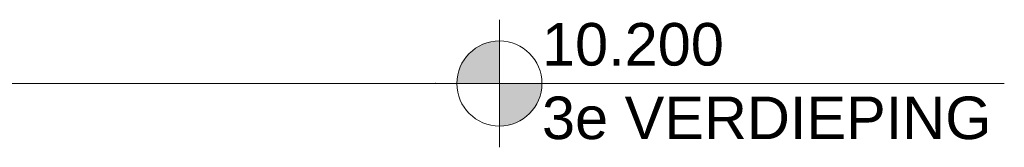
# Model space of a CAD drawing. Extents: x -138812 to 250702, y -18987 to 104055.
# Tile 168 of 193: x 111284 to 115910, y 83319 to 83919. Entities that reach past the tile are written whole.
import ezdxf

# ---------------------------------------------------------------- set-up
doc = ezdxf.new("R2010")
doc.units = 0
doc.header["$LTSCALE"] = 50
doc.linetypes.add('7 Voorgevel & doorsnede A-A$0$B0204', pattern=[1300, 1000, -100, 100, -100])
doc.layers.get('0').update_dxf_attribs({"linetype": 'CONTINUOUS'})
doc.layers.add('7 Voorgevel & doorsnede A-A$0$0 2D arcering', color=7, linetype='CONTINUOUS')
doc.styles.add('7 Voorgevel & doorsnede A-A$0$GENERATED_STYLE_1', font='ARIAL.TTF')

# ---------------------------------------------------------------- blocks, each defined once
blk = doc.blocks.new('7 Voorgevel & doorsnede A-A$0$A DOORSNEDE A-A_STORY_MARKER', base_point=(108550.6, 1635.3))
at = {"layer": '7 Voorgevel & doorsnede A-A$0$0 2D arcering', "linetype": 'Continuous', "lineweight": 0}
for points in [[(99806.2, 11835.3), (99606.2, 11835.3, -0.414214), (99806.2, 12035.3)], [(99806.2, 11835.3), (100006.2, 11835.3, -0.414214), (99806.2, 11635.3)]]:
    blk.add_hatch(color=2, dxfattribs=at).paths.add_polyline_path(points, flags=0)
at = {"color": 2, "linetype": 'Continuous', "lineweight": 0}
for p, q in [((99806.2, 12135.3), (99806.2, 11535.3)), ((99606.2, 11835.3), (99506.2, 11835.3)), ((99606.2, 11835.3), (100006.2, 11835.3)), ((102178, 11835.3), (100006.2, 11835.3))]:
    blk.add_line(p, q, dxfattribs=at)
at = {"color": 9, "linetype": '7 Voorgevel & doorsnede A-A$0$B0204', "lineweight": 0}
blk.add_line((68885.1, 11835.3), (99506.2, 11835.3), dxfattribs=at)
at = {"color": 2, "linetype": 'Continuous', "lineweight": 0}
blk.add_circle((99806.2, 11835.3), 200, dxfattribs=at)
blk.add_point((99506.2, 11835.3), dxfattribs=at)
blk.add_point((99506.2, 11835.3), dxfattribs=at)
at = {"color": 2, "lineweight": 0, "char_height": 200, "attachment_point": 1, "style": '7 Voorgevel & doorsnede A-A$0$GENERATED_STYLE_1'}
for s, insert in [('{10.200}', (100006.2, 12119.6)), ('{3e VERDIEPING}', (100006.2, 11773.9))]:
    blk.add_mtext(s, dxfattribs=dict(at, insert=insert))

msp = doc.modelspace()

# ---------------------------------------------------------------- block references
at = {"linetype": 'Continuous', "lineweight": 0}
msp.add_blockref('7 Voorgevel & doorsnede A-A$0$A DOORSNEDE A-A_STORY_MARKER', (122282.53701, 73419.01573), dxfattribs=at)

doc.saveas('drawing.dxf')
